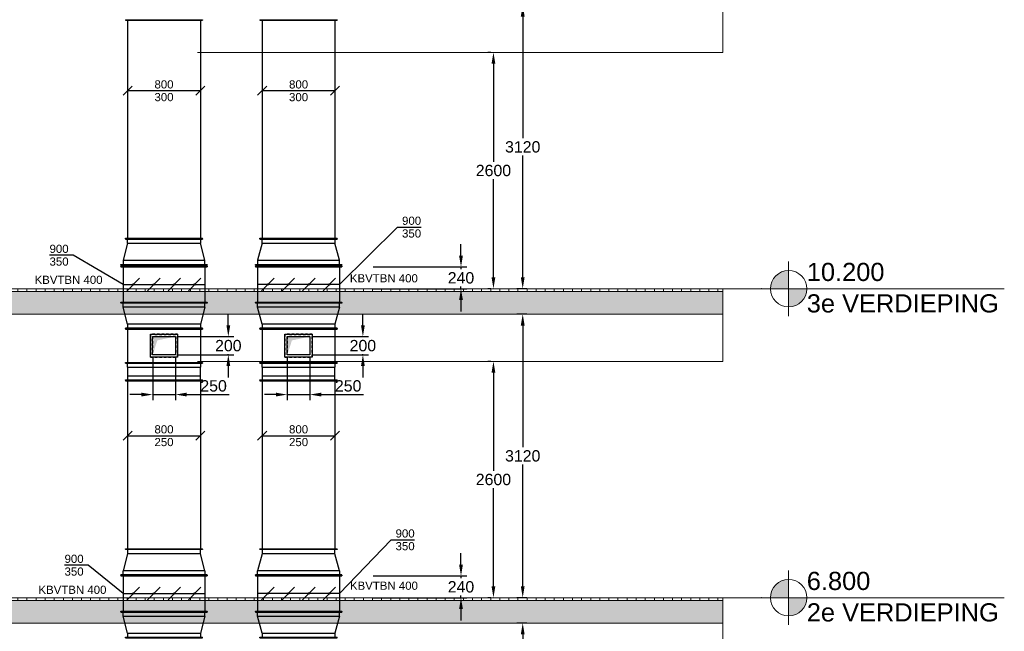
# Model space of a CAD drawing. Extents: x -329828 to 339781, y -55429 to 69176.
# Tile 129 of 140: x 117770 to 128600, y 30875 to 37605. Entities that reach past the tile are written whole.
import ezdxf
from ezdxf.enums import TextEntityAlignment as Align

# ---------------------------------------------------------------- set-up
doc = ezdxf.new("R2010")
doc.units = 0
doc.header["$LTSCALE"] = 50
doc.linetypes.add('B0204', pattern=[1300, 1000, -100, 100, -100])
doc.linetypes.add('STREEPJES', pattern=[0.1, 0.05, -0.05])
doc.layers.get('0').update_dxf_attribs({"linetype": 'CONTINUOUS'})
doc.layers.get('Defpoints').update_dxf_attribs({"linetype": 'CONTINUOUS'})
for name, color, linetype in [('0 2D arcering', 7, 'CONTINUOUS'), ('00 Bestaande vloeren', 7, 'CONTINUOUS'), ('00 Bestaande vloeren Doorsnede-arcering', 7, 'CONTINUOUS'), ('00 Bestaande vloeren Laagscheidingslijnen', 7, 'CONTINUOUS'), ('WL570---_TOEVOER', 3, 'CONTINUOUS'), ('WM$5----_HULPRUIMTE', 1, 'CONTINUOUS'), ('WM570---_TOEVOER', 1, 'CONTINUOUS'), ('WM570---_TOEVOER_PR', 1, 'CONTINUOUS')]:
    doc.layers.add(name, color=color, linetype=linetype)
doc.styles.add('BURO-018', font='ARIAL.TTF', dxfattribs={"height": 90})
doc.styles.add('GENERATED_STYLE_1', font='ARIAL.TTF')
doc.styles.get("Standard").update_dxf_attribs({"font": 'ARIAL.TTF'})
doc.dimstyles.new('ISO-25', dxfattribs={"dimtxt": 2.5, "dimasz": 2.5, "dimexe": 1.25, "dimexo": 0.625, "dimtad": 1, "dimtih": 1, "dimdec": 4, "dimdsep": 46, "dimtxsty": 'Standard', "dimcen": 2.5, "dimadec": 0, "dimazin": 0, "dimtfac": 1, "dimtdec": 4, "dimtmove": 0, "dimatfit": 3, "dimfxl": 0, "dimtvp": 1, "dimtolj": 1, "dimtzin": 0, "dimarcsym": 0})
pattern_1 = [(90, (108550.56, 1635.29), (-100, 0), [])]
pattern_2 = [(0, (108550.56, 1635.29), (0, 70), [0, -70])]

# ---------------------------------------------------------------- blocks, each defined once
blk = doc.blocks.new('Section Elem_280_3', base_point=(108551, 1635))
at = {"layer": '00 Bestaande vloeren', "color": 2, "linetype": 'Continuous', "lineweight": 0}
for p, q in [((83699, 11555), (96513, 11555)), ((96513, 11035), (96513, 11555)), ((90737, 11035), (96513, 11035))]:
    blk.add_line(p, q, dxfattribs=at)
blk = doc.blocks.new('Section Elem_281_3', base_point=(108551, 1635))
at = {"layer": '00 Bestaande vloeren', "color": 2, "linetype": 'Continuous', "lineweight": 0}
for p, q in [((96513, 14435), (96513, 14955)), ((90737, 14435), (96513, 14435))]:
    blk.add_line(p, q, dxfattribs=at)
blk = doc.blocks.new('Section Elem_286_3', base_point=(108551, 1635))
at = {"layer": '00 Bestaande vloeren Doorsnede-arcering', "linetype": 'Continuous', "lineweight": 0}
h = blk.add_hatch(dxfattribs=at)
h.set_pattern_fill('LIJNEN_VERT_100_0003', color=9, style=0, pattern_type=2)
h.set_pattern_definition(pattern_1)
h.paths.add_polyline_path([(96513, 8405), (96513, 8435), (83900, 8435), (83900, 8405)], flags=0)
h = blk.add_hatch(dxfattribs=at)
h.set_pattern_fill('11_GEWAPEND_BETON__I_H_W_73', color=9, style=0, pattern_type=2)
h.set_pattern_definition(pattern_2)
h.paths.add_polyline_path([(96513, 8155), (96513, 8405), (83900, 8405), (83900, 8155)], flags=0)
at = {"layer": '00 Bestaande vloeren', "color": 2, "linetype": 'Continuous', "lineweight": 0}
for p in [(83900, 8435), (96513, 8405)]:
    blk.add_line(p, (96513, 8435), dxfattribs=at)
at = {"layer": '00 Bestaande vloeren', "color": 3, "linetype": 'Continuous', "lineweight": 0}
blk.add_line((96513, 8155), (96513, 8405), dxfattribs=at)
at = {"layer": '00 Bestaande vloeren', "color": 1, "linetype": 'Continuous', "lineweight": 0}
blk.add_line((83900, 8155), (96513, 8155), dxfattribs=at)
at = {"layer": '00 Bestaande vloeren Laagscheidingslijnen', "color": 3, "linetype": 'Continuous', "lineweight": 0}
blk.add_line((83900, 8405), (96513, 8405), dxfattribs=at)
blk.add_line((83900, 8405), (96513, 8405), dxfattribs=at)
blk = doc.blocks.new('Section Elem_287_3', base_point=(108551, 1635))
at = {"layer": '00 Bestaande vloeren Doorsnede-arcering', "linetype": 'Continuous', "lineweight": 0}
h = blk.add_hatch(dxfattribs=at)
h.set_pattern_fill('LIJNEN_VERT_100_0003', color=9, style=0, pattern_type=2)
h.set_pattern_definition(pattern_1)
h.paths.add_polyline_path([(96513, 11805), (96513, 11835), (83900, 11835), (83900, 11805)], flags=0)
h = blk.add_hatch(dxfattribs=at)
h.set_pattern_fill('11_GEWAPEND_BETON__I_H_W_73', color=9, style=0, pattern_type=2)
h.set_pattern_definition(pattern_2)
h.paths.add_polyline_path([(96513, 11555), (96513, 11805), (83900, 11805), (83900, 11555)], flags=0)
at = {"layer": '00 Bestaande vloeren', "color": 2, "linetype": 'Continuous', "lineweight": 0}
for p in [(83900, 11835), (96513, 11805)]:
    blk.add_line(p, (96513, 11835), dxfattribs=at)
at = {"layer": '00 Bestaande vloeren', "color": 3, "linetype": 'Continuous', "lineweight": 0}
blk.add_line((96513, 11555), (96513, 11805), dxfattribs=at)
at = {"layer": '00 Bestaande vloeren', "color": 1, "linetype": 'Continuous', "lineweight": 0}
blk.add_line((83900, 11555), (96513, 11555), dxfattribs=at)
at = {"layer": '00 Bestaande vloeren Laagscheidingslijnen', "color": 3, "linetype": 'Continuous', "lineweight": 0}
blk.add_line((83900, 11805), (96513, 11805), dxfattribs=at)
blk.add_line((83900, 11805), (96513, 11805), dxfattribs=at)
blk = doc.blocks.new('Section Elem_388_3', base_point=(108551, 1635))
at = {"layer": '00 Bestaande vloeren', "color": 2, "linetype": 'Continuous', "lineweight": 0}
for p in [(90736, 8155), (96513, 7635)]:
    blk.add_line(p, (96513, 8155), dxfattribs=at)
blk = doc.blocks.new('A DOORSNEDE A-A_STORY_MARKER', base_point=(108551, 1635))
at = {"layer": '0 2D arcering', "linetype": 'Continuous', "lineweight": 0}
for points in [[(99806, 11835), (99606, 11835, -0.414214), (99806, 12035)], [(99806, 11835), (100006, 11835, -0.414214), (99806, 11635)], [(99806, 8435), (99606, 8435, -0.414214), (99806, 8635)], [(99806, 8435), (100006, 8435, -0.414214), (99806, 8235)]]:
    blk.add_hatch(color=2, dxfattribs=at).paths.add_polyline_path(points, flags=0)
at = {"color": 2, "linetype": 'Continuous', "lineweight": 0}
for p, q in [((99806, 12135), (99806, 11535)), ((99606, 11835), (99506, 11835)), ((99606, 11835), (100006, 11835)), ((102178, 11835), (100006, 11835)), ((99806, 8735), (99806, 8135)), ((99606, 8435), (99506, 8435)), ((99606, 8435), (100006, 8435)), ((102178, 8435), (100006, 8435))]:
    blk.add_line(p, q, dxfattribs=at)
at = {"color": 9, "linetype": 'B0204', "lineweight": 0}
for p, q in [((68885, 11835), (99506, 11835)), ((68885, 8435), (99506, 8435))]:
    blk.add_line(p, q, dxfattribs=at)
at = {"color": 2, "linetype": 'Continuous', "lineweight": 0}
for centre in [(99806, 11835), (99806, 8435)]:
    blk.add_circle(centre, 200, dxfattribs=at)
for p in [(99506, 11835), (99506, 11835), (99506, 8435), (99506, 8435)]:
    blk.add_point(p, dxfattribs=at)
at = {"color": 2, "lineweight": 0, "char_height": 200, "attachment_point": 1, "style": 'GENERATED_STYLE_1'}
for s, insert in [('{10.200}', (100006, 12120)), ('{3e VERDIEPING}', (100006, 11774)), ('{6.800}', (100006, 8720)), ('{2e VERDIEPING}', (100006, 8374))]:
    blk.add_mtext(s, dxfattribs=dict(at, insert=insert))
blk = doc.blocks.new('*U149')
at = {"color": 0, "ltscale": 10}
for p, q in [((-50, 475, -6224), (-45, 475, -6224)), ((-50, -475, -6224), (-50, 475, -6224)), ((-45, -475, -6224), (-45, 475, -6224)), ((0, 450, -6224), (-45, 450, -6224)), ((0, -450, -6224), (0, 450, -6224)), ((0, 450, -6224), (187, 400, -6224)), ((187, 400, -6224), (232, 400, -6224)), ((187, -400, -6224), (187, 400, -6224)), ((237, 425, -6224), (232, 425, -6224)), ((232, -425, -6224), (232, 425, -6224)), ((237, -425, -6224), (237, 425, -6224)), ((187, -400, -6224), (0, -450, -6224)), ((187, -400, -6224), (232, -400, -6224)), ((237, -425, -6224), (232, -425, -6224)), ((-50, -475, -6224), (-45, -475, -6224)), ((0, -450, -6224), (-45, -450, -6224))]:
    blk.add_line(p, q, dxfattribs=at)
at = {"layer": 'WM570---_TOEVOER_PR', "color": 1, "style": 'BURO-018'}
blk.add_attdef('POSNR', text='', height=90, dxfattribs=at).set_placement((0, 0), align=Align.MIDDLE)
blk = doc.blocks.new('*U150')
at = {"ltscale": 10}
h = blk.add_hatch(color=2, dxfattribs=at)
edge = h.paths.add_edge_path()
edge.add_ellipse((0, 338), major_axis=(0, -7.5), ratio=1, start_angle=0, end_angle=360)
h = blk.add_hatch(color=2, dxfattribs=at)
edge = h.paths.add_edge_path()
edge.add_ellipse((0, 112), major_axis=(0, -7.5), ratio=1, start_angle=0, end_angle=360)
h = blk.add_hatch(color=2, dxfattribs=at)
edge = h.paths.add_edge_path()
edge.add_ellipse((0, -112), major_axis=(0, -7.5), ratio=1, start_angle=0, end_angle=360)
h = blk.add_hatch(color=2, dxfattribs=at)
edge = h.paths.add_edge_path()
edge.add_ellipse((0, -338), major_axis=(0, -7.5), ratio=1, start_angle=0, end_angle=360)
at = {"color": 2, "ltscale": 10}
for p, q in [((-200, 475, -6224), (-195, 475, -6224)), ((-200, -475, -6224), (-200, 475, -6224)), ((-195, -475, -6224), (-195, 475, -6224)), ((-195, 450, -6224), (195, 450, -6224)), ((200, 475, -6224), (195, 475, -6224)), ((195, -475, -6224), (195, 475, -6224)), ((200, -475, -6224), (200, 475, -6224)), ((-69, 406, -6224), (69, 269, -6224)), ((-69, 181, -6224), (69, 44, -6224)), ((-69, -44, -6224), (69, -181, -6224)), ((-69, -269, -6224), (69, -406, -6224)), ((-200, -475, -6224), (-195, -475, -6224)), ((-195, -450, -6224), (195, -450, -6224)), ((200, -475, -6224), (195, -475, -6224))]:
    blk.add_line(p, q, dxfattribs=at)
for centre in [(0, 338, -6224), (0, 112, -6224), (0, -112, -6224), (0, -338, -6224)]:
    blk.add_circle(centre, 7.5, dxfattribs=at)
at = {"layer": 'WL570---_TOEVOER', "color": 1, "style": 'BURO-018'}
blk.add_attdef('I', text='', height=90, dxfattribs=at).set_placement((0, 0), align=Align.MIDDLE)
at = {"layer": 'WM570---_TOEVOER_PR', "color": 1, "style": 'BURO-018'}
blk.add_attdef('POSNR', text='', height=90, dxfattribs=at).set_placement((0, 0), align=Align.MIDDLE)
blk = doc.blocks.new('*U151')
at = {"color": 0, "ltscale": 10}
for p, q in [((0, 425, -6224), (5, 425, -6224)), ((0, -425, -6224), (0, 425, -6224)), ((5, -425, -6224), (5, 425, -6224)), ((5, 400, -6224), (1853, 400, -6224)), ((1858, 425, -6224), (1853, 425, -6224)), ((1853, -425, -6224), (1853, 425, -6224)), ((1858, -425, -6224), (1858, 425, -6224)), ((0, -425, -6224), (5, -425, -6224)), ((5, -400, -6224), (1853, -400, -6224)), ((1858, -425, -6224), (1853, -425, -6224))]:
    blk.add_line(p, q, dxfattribs=at)
at = {"layer": 'WM570---_TOEVOER_PR', "color": 1, "style": 'BURO-018'}
blk.add_attdef('POSNR', text='', height=90, dxfattribs=at).set_placement((0, 0), align=Align.MIDDLE)
blk = doc.blocks.new('*U152')
at = {"color": 0, "ltscale": 10}
for p, q in [((-50, 475, -6224), (-45, 475, -6224)), ((-50, -475, -6224), (-50, 475, -6224)), ((-45, -475, -6224), (-45, 475, -6224)), ((-45, 450, -6224), (0, 450, -6224)), ((0, -450, -6224), (0, 450, -6224)), ((187, 400, -6224), (0, 450, -6224)), ((232, 400, -6224), (187, 400, -6224)), ((187, -400, -6224), (187, 400, -6224)), ((237, 425, -6224), (232, 425, -6224)), ((232, -425, -6224), (232, 425, -6224)), ((237, -425, -6224), (237, 425, -6224)), ((0, -450, -6224), (187, -400, -6224)), ((187, -400, -6224), (232, -400, -6224)), ((237, -425, -6224), (232, -425, -6224)), ((-50, -475, -6224), (-45, -475, -6224)), ((0, -450, -6224), (-45, -450, -6224))]:
    blk.add_line(p, q, dxfattribs=at)
at = {"layer": 'WM570---_TOEVOER_PR', "color": 1, "style": 'BURO-018'}
blk.add_attdef('POSNR', text='', height=90, dxfattribs=at).set_placement((0, 0), align=Align.MIDDLE)
blk = doc.blocks.new('*U153')
at = {"ltscale": 10}
blk.add_hatch(color=2, dxfattribs=at).paths.add_polyline_path([(-125, -100), (125, -100), (125, 100), (72.5, -58)])
at = {"color": 0, "ltscale": 10}
for p, q in [((-150, 125, -6424.2), (150, 125, -6424.2)), ((-150, -125, -6424.2), (-150, 125, -6424.2)), ((150, 125, -6424.2), (150, -125, -6424.2)), ((-125, 100, -6424.2), (125, 100, -6424.2)), ((-125, -100, -6424.2), (-125, 100, -6424.2)), ((125, 100, -6424.2), (125, -100, -6424.2)), ((125, -100, -6424.2), (-125, -100, -6424.2)), ((150, -125, -6424.2), (-150, -125, -6424.2))]:
    blk.add_line(p, q, dxfattribs=at)
at = {"layer": 'WM570---_TOEVOER_PR', "color": 1, "style": 'BURO-018'}
blk.add_attdef('POSNR', text='', height=90, dxfattribs=at).set_placement((0, 0), align=Align.MIDDLE)
blk = doc.blocks.new('*U154')
at = {"color": 8, "linetype": 'STREEPJES', "ltscale": 10}
for p, q in [((-150, 125, -6374), (-150, -125, -6374)), ((150, 125, -6374), (-150, 125, -6374)), ((150, -125, -6374), (150, 125, -6374)), ((125, 100, -6374), (-125, 100, -6374)), ((-125, 100, -6374), (-125, -100, -6374)), ((125, 100, -6374), (125, -100, -6374)), ((125, -100, -6374), (-125, -100, -6374)), ((-150, -125, -6374), (150, -125, -6374))]:
    blk.add_line(p, q, dxfattribs=at)
at = {"layer": 'WM570---_TOEVOER_PR', "color": 1, "style": 'BURO-018'}
blk.add_attdef('POSNR', text='', height=90, dxfattribs=at).set_placement((0, 0), align=Align.MIDDLE)
blk = doc.blocks.new('*U155')
at = {"color": 0, "ltscale": 10}
for p, q in [((0, 425, -6224), (5, 425, -6224)), ((0, -425, -6224), (0, 425, -6224)), ((5, -425, -6224), (5, 425, -6224)), ((5, 400, -6224), (373, 400, -6224)), ((378, 425, -6224), (373, 425, -6224)), ((373, -425, -6224), (373, 425, -6224)), ((378, -425, -6224), (378, 425, -6224)), ((0, -425, -6224), (5, -425, -6224)), ((5, -400, -6224), (373, -400, -6224)), ((378, -425, -6224), (373, -425, -6224))]:
    blk.add_line(p, q, dxfattribs=at)
at = {"layer": 'WM570---_TOEVOER_PR', "color": 1, "style": 'BURO-018'}
blk.add_attdef('POSNR', text='', height=90, dxfattribs=at).set_placement((0, 0), align=Align.MIDDLE)
blk = doc.blocks.new('*U161')
at = {"color": 0, "ltscale": 10}
for p, q in [((0, 425, -6224), (5, 425, -6224)), ((0, -425, -6224), (0, 425, -6224)), ((5, -425, -6224), (5, 425, -6224)), ((5, 400, -6224), (2405, 400, -6224)), ((2410, 425, -6224), (2405, 425, -6224)), ((2405, -425, -6224), (2405, 425, -6224)), ((2410, -425, -6224), (2410, 425, -6224)), ((0, -425, -6224), (5, -425, -6224)), ((5, -400, -6224), (2405, -400, -6224)), ((2410, -425, -6224), (2405, -425, -6224))]:
    blk.add_line(p, q, dxfattribs=at)
at = {"layer": 'WM570---_TOEVOER_PR', "color": 1, "style": 'BURO-018'}
blk.add_attdef('POSNR', text='', height=90, dxfattribs=at).set_placement((0, 0), align=Align.MIDDLE)
blk = doc.blocks.new('*U165')
at = {"color": 0, "ltscale": 10}
for p, q in [((-50, 425, -6224), (-45, 425, -6224)), ((-50, -425, -6224), (-50, 425, -6224)), ((-45, -425, -6224), (-45, 425, -6224)), ((-45, 400, -6224), (0, 400, -6224)), ((0, -400, -6224), (0, 400, -6224)), ((93, 400, -6224), (0, 400, -6224)), ((138, 400, -6224), (93, 400, -6224)), ((93, -400, -6224), (93, 400, -6224)), ((143, 425, -6224), (138, 425, -6224)), ((138, -425, -6224), (138, 425, -6224)), ((143, -425, -6224), (143, 425, -6224)), ((-50, -425, -6224), (-45, -425, -6224)), ((0, -400, -6224), (-45, -400, -6224)), ((0, -400, -6224), (93, -400, -6224)), ((93, -400, -6224), (138, -400, -6224)), ((143, -425, -6224), (138, -425, -6224))]:
    blk.add_line(p, q, dxfattribs=at)
at = {"layer": 'WM570---_TOEVOER_PR', "color": 1, "style": 'BURO-018'}
blk.add_attdef('POSNR', text='', height=90, dxfattribs=at).set_placement((0, 0), align=Align.MIDDLE)
blk = doc.blocks.new('*U166')
at = {"color": 0, "ltscale": 10}
for p, q in [((0, 400, -6224), (187, 450, -6224)), ((187, 450, -6224), (232, 450, -6224)), ((187, -450, -6224), (187, 450, -6224)), ((237, 475, -6224), (232, 475, -6224)), ((232, -475, -6224), (232, 475, -6224)), ((237, -475, -6224), (237, 475, -6224)), ((-50, 425, -6224), (-45, 425, -6224)), ((-50, -425, -6224), (-50, 425, -6224)), ((-45, -425, -6224), (-45, 425, -6224)), ((0, 400, -6224), (-45, 400, -6224)), ((0, -400, -6224), (0, 400, -6224)), ((-50, -425, -6224), (-45, -425, -6224)), ((0, -400, -6224), (-45, -400, -6224)), ((187, -450, -6224), (0, -400, -6224)), ((187, -450, -6224), (232, -450, -6224)), ((237, -475, -6224), (232, -475, -6224))]:
    blk.add_line(p, q, dxfattribs=at)
at = {"layer": 'WM570---_TOEVOER_PR', "color": 1, "style": 'BURO-018'}
blk.add_attdef('POSNR', text='', height=90, dxfattribs=at).set_placement((0, 0), align=Align.MIDDLE)
blk = doc.blocks.new('*U167')
at = {"ltscale": 10}
h = blk.add_hatch(color=2, dxfattribs=at)
edge = h.paths.add_edge_path()
edge.add_ellipse((0, 338), major_axis=(0, -7.5), ratio=1, start_angle=0, end_angle=360)
h = blk.add_hatch(color=2, dxfattribs=at)
edge = h.paths.add_edge_path()
edge.add_ellipse((0, 112), major_axis=(0, -7.5), ratio=1, start_angle=0, end_angle=360)
h = blk.add_hatch(color=2, dxfattribs=at)
edge = h.paths.add_edge_path()
edge.add_ellipse((0, -112), major_axis=(0, -7.5), ratio=1, start_angle=0, end_angle=360)
h = blk.add_hatch(color=2, dxfattribs=at)
edge = h.paths.add_edge_path()
edge.add_ellipse((0, -338), major_axis=(0, -7.5), ratio=1, start_angle=0, end_angle=360)
at = {"color": 2, "ltscale": 10}
for p, q in [((-200, 475, -6224), (-195, 475, -6224)), ((-200, -475, -6224), (-200, 475, -6224)), ((-195, -475, -6224), (-195, 475, -6224)), ((-195, 450, -6224), (195, 450, -6224)), ((200, 475, -6224), (195, 475, -6224)), ((195, -475, -6224), (195, 475, -6224)), ((200, -475, -6224), (200, 475, -6224)), ((-69, 406, -6224), (69, 269, -6224)), ((-69, 181, -6224), (69, 44, -6224)), ((-69, -44, -6224), (69, -181, -6224)), ((-69, -269, -6224), (69, -406, -6224)), ((-200, -475, -6224), (-195, -475, -6224)), ((-195, -450, -6224), (195, -450, -6224)), ((200, -475, -6224), (195, -475, -6224))]:
    blk.add_line(p, q, dxfattribs=at)
for centre in [(0, 338, -6224), (0, 112, -6224), (0, -112, -6224), (0, -338, -6224)]:
    blk.add_circle(centre, 7.5, dxfattribs=at)
at = {"layer": 'WL570---_TOEVOER', "color": 1, "style": 'BURO-018'}
blk.add_attdef('I', text='', height=90, dxfattribs=at).set_placement((0, 0), align=Align.MIDDLE)
at = {"layer": 'WM570---_TOEVOER_PR', "color": 1, "style": 'BURO-018'}
blk.add_attdef('POSNR', text='', height=90, dxfattribs=at).set_placement((0, 0), align=Align.MIDDLE)
blk = doc.blocks.new('*U168')
at = {"color": 0, "ltscale": 10}
for p, q in [((187, 450, -6224), (0, 400, -6224)), ((232, 450, -6224), (187, 450, -6224)), ((187, -450, -6224), (187, 450, -6224)), ((237, 475, -6224), (232, 475, -6224)), ((232, -475, -6224), (232, 475, -6224)), ((237, -475, -6224), (237, 475, -6224)), ((-50, 425, -6224), (-45, 425, -6224)), ((-50, -425, -6224), (-50, 425, -6224)), ((-45, -425, -6224), (-45, 425, -6224)), ((-45, 400, -6224), (0, 400, -6224)), ((0, -400, -6224), (0, 400, -6224)), ((-50, -425, -6224), (-45, -425, -6224)), ((0, -400, -6224), (-45, -400, -6224)), ((0, -400, -6224), (187, -450, -6224)), ((187, -450, -6224), (232, -450, -6224)), ((237, -475, -6224), (232, -475, -6224))]:
    blk.add_line(p, q, dxfattribs=at)
at = {"layer": 'WM570---_TOEVOER_PR', "color": 1, "style": 'BURO-018'}
blk.add_attdef('POSNR', text='', height=90, dxfattribs=at).set_placement((0, 0), align=Align.MIDDLE)
blk = doc.blocks.new('*U169')
at = {"color": 0, "ltscale": 10}
for p, q in [((0, 475, -6224), (5, 475, -6224)), ((0, -475, -6224), (0, 475, -6224)), ((5, -475, -6224), (5, 475, -6224)), ((5, 450, -6224), (11, 450, -6224)), ((16, 475, -6224), (11, 475, -6224)), ((11, -475, -6224), (11, 475, -6224)), ((16, -475, -6224), (16, 475, -6224)), ((0, -475, -6224), (5, -475, -6224)), ((5, -450, -6224), (11, -450, -6224)), ((16, -475, -6224), (11, -475, -6224))]:
    blk.add_line(p, q, dxfattribs=at)
at = {"layer": 'WM570---_TOEVOER_PR', "color": 1, "style": 'BURO-018'}
blk.add_attdef('POSNR', text='', height=90, dxfattribs=at).set_placement((0, 0), align=Align.MIDDLE)
blk = doc.blocks.new('*U174')
at = {"layer": 'WM570---_TOEVOER', "color": 0, "ltscale": 10}
for p, q in [((-450, -50), (-350, 50)), ((400, 0), (-400, 0)), ((350, -50), (450, 50))]:
    blk.add_line(p, q, dxfattribs=at)
at = {"layer": 'WM570---_TOEVOER', "color": 0, "style": 'BURO-018'}
for s, p in [('800', (-105, 25)), ('300', (-105, -115)), ('300', (-105, -115))]:
    blk.add_text(s, height=90, dxfattribs=at).set_placement(p)
blk = doc.blocks.new('*U175')
at = {"layer": 'WM570---_TOEVOER', "color": 0, "ltscale": 10}
for p, q in [((-450, -50), (-350, 50)), ((-400, 0), (400, 0)), ((350, -50), (450, 50))]:
    blk.add_line(p, q, dxfattribs=at)
at = {"layer": 'WM570---_TOEVOER', "color": 0, "style": 'BURO-018'}
for s, p in [('800', (-105, 25)), ('250', (-105, -115)), ('250', (-105, -115))]:
    blk.add_text(s, height=90, dxfattribs=at).set_placement(p)
blk = doc.blocks.new('*U178')
at = {"layer": 'WM570---_TOEVOER', "color": 0, "ltscale": 10}
for p, q in [((-384, 311), (-644, 311)), ((0, 0), (-384, 311)), ((0, 0), (900, 0))]:
    blk.add_line(p, q, dxfattribs=at)
at = {"layer": 'WM570---_TOEVOER', "color": 0, "style": 'BURO-018'}
for s, p in [('900', (-644, 336)), ('350', (-644, 196))]:
    blk.add_text(s, height=90, dxfattribs=at).set_placement(p)
blk = doc.blocks.new('*U179')
at = {"layer": 'WM570---_TOEVOER', "color": 0, "ltscale": 10}
for p, q in [((-549, 322), (-809, 322)), ((0, 0), (-549, 322)), ((0, 0), (900, 0))]:
    blk.add_line(p, q, dxfattribs=at)
at = {"layer": 'WM570---_TOEVOER', "color": 0, "style": 'BURO-018'}
for s, p in [('900', (-809, 347)), ('350', (-809, 207))]:
    blk.add_text(s, height=90, dxfattribs=at).set_placement(p)
blk = doc.blocks.new('*D186')
at = {"layer": 'Defpoints', "color": 0, "transparency": 16777216}
for p in [(121626, 31484), (122624, 31484), (121626, 31244)]:
    blk.add_point(p, dxfattribs=at)
at = {"layer": 'WM$5----_HULPRUIMTE', "color": 0, "lineweight": -2, "transparency": 16777216}
for p, q in [((122624, 31609), (122624, 31734)), ((121657, 31484), (122687, 31484)), ((122624, 31484), (122624, 31459)), ((121657, 31244), (122687, 31244)), ((122624, 31244), (122624, 31269)), ((122624, 31119), (122624, 30994))]:
    blk.add_line(p, q, dxfattribs=at)
at = {"layer": 'WM$5----_HULPRUIMTE', "color": 0, "transparency": 16777216}
for points in [[(122603, 31609), (122645, 31609), (122624, 31484)], [(122603, 31119), (122645, 31119), (122624, 31244)]]:
    blk.add_solid(points, dxfattribs=at)
at = {"layer": 'WM$5----_HULPRUIMTE', "color": 0, "transparency": 16777216, "insert": (122624, 31364), "char_height": 125, "attachment_point": 5}
blk.add_mtext('\\A1;240', dxfattribs=at)
blk = doc.blocks.new('*D187')
at = {"layer": 'Defpoints', "color": 0, "transparency": 16777216}
for p in [(121626, 34884), (122624, 34884), (121626, 34644)]:
    blk.add_point(p, dxfattribs=at)
at = {"layer": 'WM$5----_HULPRUIMTE', "color": 0, "lineweight": -2, "transparency": 16777216}
for p, q in [((122624, 35009), (122624, 35134)), ((121657, 34884), (122687, 34884)), ((122624, 34884), (122624, 34859)), ((122624, 34644), (122624, 34669)), ((121657, 34644), (122687, 34644)), ((122624, 34519), (122624, 34394))]:
    blk.add_line(p, q, dxfattribs=at)
at = {"layer": 'WM$5----_HULPRUIMTE', "color": 0, "transparency": 16777216}
for points in [[(122603, 35009), (122645, 35009), (122624, 34884)], [(122603, 34519), (122645, 34519), (122624, 34644)]]:
    blk.add_solid(points, dxfattribs=at)
at = {"layer": 'WM$5----_HULPRUIMTE', "color": 0, "transparency": 16777216, "insert": (122624, 34764), "char_height": 125, "attachment_point": 5}
blk.add_mtext('\\A1;240', dxfattribs=at)
blk = doc.blocks.new('*D190')
at = {"layer": 'Defpoints', "color": 0, "transparency": 16777216}
for p in [(123303, 30965), (123381, 30965), (123381, 27845)]:
    blk.add_point(p, dxfattribs=at)
at = {"layer": 'WM$5----_HULPRUIMTE', "color": 0, "lineweight": -2, "transparency": 16777216}
for p, q in [((123349, 30965), (123240, 30965)), ((123303, 30840), (123303, 29500)), ((123303, 27970), (123303, 29310)), ((123349, 27845), (123240, 27845))]:
    blk.add_line(p, q, dxfattribs=at)
at = {"layer": 'WM$5----_HULPRUIMTE', "color": 0, "transparency": 16777216}
for points in [[(123282, 30840), (123324, 30840), (123303, 30965)], [(123282, 27970), (123324, 27970), (123303, 27845)]]:
    blk.add_solid(points, dxfattribs=at)
at = {"layer": 'WM$5----_HULPRUIMTE', "color": 0, "transparency": 16777216, "insert": (123303, 29405), "char_height": 125, "attachment_point": 5}
blk.add_mtext('\\A1;3120', dxfattribs=at)
blk = doc.blocks.new('*D191')
at = {"layer": 'Defpoints', "color": 0, "transparency": 16777216}
for p in [(123303, 34365), (123381, 34365), (123381, 31245)]:
    blk.add_point(p, dxfattribs=at)
at = {"layer": 'WM$5----_HULPRUIMTE', "color": 0, "lineweight": -2, "transparency": 16777216}
for p, q in [((123349, 34365), (123240, 34365)), ((123303, 34240), (123303, 32900)), ((123303, 31370), (123303, 32710)), ((123349, 31245), (123240, 31245))]:
    blk.add_line(p, q, dxfattribs=at)
at = {"layer": 'WM$5----_HULPRUIMTE', "color": 0, "transparency": 16777216}
for points in [[(123282, 34240), (123324, 34240), (123303, 34365)], [(123282, 31370), (123324, 31370), (123303, 31245)]]:
    blk.add_solid(points, dxfattribs=at)
at = {"layer": 'WM$5----_HULPRUIMTE', "color": 0, "transparency": 16777216, "insert": (123303, 32805), "char_height": 125, "attachment_point": 5}
blk.add_mtext('\\A1;3120', dxfattribs=at)
blk = doc.blocks.new('*D192')
at = {"layer": 'Defpoints', "color": 0, "transparency": 16777216}
for p in [(123303, 37765), (123381, 37765), (123381, 34645)]:
    blk.add_point(p, dxfattribs=at)
at = {"layer": 'WM$5----_HULPRUIMTE', "color": 0, "lineweight": -2, "transparency": 16777216}
for p, q in [((123349, 37765), (123240, 37765)), ((123303, 37640), (123303, 36300)), ((123303, 34770), (123303, 36110)), ((123349, 34645), (123240, 34645))]:
    blk.add_line(p, q, dxfattribs=at)
at = {"layer": 'WM$5----_HULPRUIMTE', "color": 0, "transparency": 16777216}
for points in [[(123282, 37640), (123324, 37640), (123303, 37765)], [(123282, 34770), (123324, 34770), (123303, 34645)]]:
    blk.add_solid(points, dxfattribs=at)
at = {"layer": 'WM$5----_HULPRUIMTE', "color": 0, "transparency": 16777216, "insert": (123303, 36205), "char_height": 125, "attachment_point": 5}
blk.add_mtext('\\A1;3120', dxfattribs=at)
blk = doc.blocks.new('*D194')
at = {"layer": 'Defpoints', "color": 0, "transparency": 16777216}
for p in [(122981, 33845), (122983, 33845), (122983, 31245)]:
    blk.add_point(p, dxfattribs=at)
at = {"layer": 'WL570---_TOEVOER', "color": 0, "lineweight": -2, "transparency": 16777216}
for p, q in [((122951, 33845), (122919, 33845)), ((122981, 33720), (122981, 32640)), ((122981, 31370), (122981, 32450)), ((122951, 31245), (122919, 31245))]:
    blk.add_line(p, q, dxfattribs=at)
at = {"layer": 'WL570---_TOEVOER', "color": 0, "transparency": 16777216}
for points in [[(122960, 33720), (123002, 33720), (122981, 33845)], [(122960, 31370), (123002, 31370), (122981, 31245)]]:
    blk.add_solid(points, dxfattribs=at)
at = {"layer": 'WL570---_TOEVOER', "color": 0, "transparency": 16777216, "insert": (122981, 32545), "char_height": 125, "attachment_point": 5}
blk.add_mtext('\\A1;2600', dxfattribs=at)
blk = doc.blocks.new('*D195')
at = {"layer": 'Defpoints', "color": 0, "transparency": 16777216}
for p in [(122981, 37245), (122983, 37245), (122983, 34645)]:
    blk.add_point(p, dxfattribs=at)
at = {"layer": 'WL570---_TOEVOER', "color": 0, "lineweight": -2, "transparency": 16777216}
for p, q in [((122951, 37245), (122919, 37245)), ((122981, 37120), (122981, 36040)), ((122981, 34770), (122981, 35850)), ((122951, 34645), (122919, 34645))]:
    blk.add_line(p, q, dxfattribs=at)
at = {"layer": 'WL570---_TOEVOER', "color": 0, "transparency": 16777216}
for points in [[(122960, 37120), (123002, 37120), (122981, 37245)], [(122960, 34770), (123002, 34770), (122981, 34645)]]:
    blk.add_solid(points, dxfattribs=at)
at = {"layer": 'WL570---_TOEVOER', "color": 0, "transparency": 16777216, "insert": (122981, 35945), "char_height": 125, "attachment_point": 5}
blk.add_mtext('\\A1;2600', dxfattribs=at)
blk = doc.blocks.new('*D199')
at = {"layer": 'Defpoints', "color": 0, "transparency": 16777216}
for p in [(119233, 33918), (119483, 33918), (119483, 33480)]:
    blk.add_point(p, dxfattribs=at)
at = {"layer": 'WM$5----_HULPRUIMTE', "color": 0, "lineweight": -2, "transparency": 16777216}
for p, q in [((119233, 33887), (119233, 33418)), ((119483, 33887), (119483, 33418)), ((119108, 33480), (118983, 33480)), ((119233, 33480), (119483, 33480)), ((119608, 33480), (120073, 33480))]:
    blk.add_line(p, q, dxfattribs=at)
at = {"layer": 'WM$5----_HULPRUIMTE', "color": 0, "transparency": 16777216}
for points in [[(119108, 33501), (119108, 33459), (119233, 33480)], [(119608, 33501), (119608, 33459), (119483, 33480)]]:
    blk.add_solid(points, dxfattribs=at)
at = {"layer": 'WM$5----_HULPRUIMTE', "color": 0, "transparency": 16777216, "insert": (119903, 33575), "char_height": 125, "attachment_point": 5}
blk.add_mtext('\\A1;250', dxfattribs=at)
blk = doc.blocks.new('*D200')
at = {"layer": 'Defpoints', "color": 0, "transparency": 16777216}
for p in [(119483, 34118), (120065, 34118), (119483, 33918)]:
    blk.add_point(p, dxfattribs=at)
at = {"layer": 'WM$5----_HULPRUIMTE', "color": 0, "lineweight": -2, "transparency": 16777216}
for p, q in [((120065, 34243), (120065, 34368)), ((119514, 34118), (120127, 34118)), ((120065, 34118), (120065, 34113)), ((119514, 33918), (120127, 33918)), ((120065, 33918), (120065, 33923)), ((120065, 33793), (120065, 33668))]:
    blk.add_line(p, q, dxfattribs=at)
at = {"layer": 'WM$5----_HULPRUIMTE', "color": 0, "transparency": 16777216}
for points in [[(120044, 34243), (120086, 34243), (120065, 34118)], [(120044, 33793), (120086, 33793), (120065, 33918)]]:
    blk.add_solid(points, dxfattribs=at)
at = {"layer": 'WM$5----_HULPRUIMTE', "color": 0, "transparency": 16777216, "insert": (120065, 34018), "char_height": 125, "attachment_point": 5}
blk.add_mtext('\\A1;200', dxfattribs=at)
blk = doc.blocks.new('*D201')
at = {"layer": 'Defpoints', "color": 0, "transparency": 16777216}
for p in [(120713, 33918), (120963, 33918), (120963, 33480)]:
    blk.add_point(p, dxfattribs=at)
at = {"layer": 'WM$5----_HULPRUIMTE', "color": 0, "lineweight": -2, "transparency": 16777216}
for p, q in [((120713, 33887), (120713, 33418)), ((120963, 33887), (120963, 33418)), ((120588, 33480), (120463, 33480)), ((120713, 33480), (120963, 33480)), ((121088, 33480), (121553, 33480))]:
    blk.add_line(p, q, dxfattribs=at)
at = {"layer": 'WM$5----_HULPRUIMTE', "color": 0, "transparency": 16777216}
for points in [[(120588, 33501), (120588, 33459), (120713, 33480)], [(121088, 33501), (121088, 33459), (120963, 33480)]]:
    blk.add_solid(points, dxfattribs=at)
at = {"layer": 'WM$5----_HULPRUIMTE', "color": 0, "transparency": 16777216, "insert": (121383, 33575), "char_height": 125, "attachment_point": 5}
blk.add_mtext('\\A1;250', dxfattribs=at)
blk = doc.blocks.new('*D202')
at = {"layer": 'Defpoints', "color": 0, "transparency": 16777216}
for p in [(120963, 34118), (121545, 34118), (120963, 33918)]:
    blk.add_point(p, dxfattribs=at)
at = {"layer": 'WM$5----_HULPRUIMTE', "color": 0, "lineweight": -2, "transparency": 16777216}
for p, q in [((121545, 34243), (121545, 34368)), ((120994, 34118), (121607, 34118)), ((121545, 34118), (121545, 34113)), ((120994, 33918), (121607, 33918)), ((121545, 33918), (121545, 33923)), ((121545, 33793), (121545, 33668))]:
    blk.add_line(p, q, dxfattribs=at)
at = {"layer": 'WM$5----_HULPRUIMTE', "color": 0, "transparency": 16777216}
for points in [[(121524, 34243), (121566, 34243), (121545, 34118)], [(121524, 33793), (121566, 33793), (121545, 33918)]]:
    blk.add_solid(points, dxfattribs=at)
at = {"layer": 'WM$5----_HULPRUIMTE', "color": 0, "transparency": 16777216, "insert": (121545, 34018), "char_height": 125, "attachment_point": 5}
blk.add_mtext('\\A1;200', dxfattribs=at)
blk = doc.blocks.new('*U203')
at = {"layer": 'WM570---_TOEVOER', "color": 0, "ltscale": 10}
for p, q in [((0, 0), (638, 631)), ((638, 631), (898, 631)), ((0, 0), (-900, 0))]:
    blk.add_line(p, q, dxfattribs=at)
at = {"layer": 'WM570---_TOEVOER', "color": 0, "style": 'BURO-018'}
for s, p in [('900', (688, 656)), ('350', (688, 516))]:
    blk.add_text(s, height=90, dxfattribs=at).set_placement(p)
blk = doc.blocks.new('*U204')
at = {"layer": 'WM570---_TOEVOER', "color": 0, "ltscale": 10}
for p, q in [((0, 0), (567, 590)), ((567, 590), (826, 590)), ((0, 0), (-900, 0))]:
    blk.add_line(p, q, dxfattribs=at)
at = {"layer": 'WM570---_TOEVOER', "color": 0, "style": 'BURO-018'}
for s, p in [('900', (617, 615)), ('350', (617, 475))]:
    blk.add_text(s, height=90, dxfattribs=at).set_placement(p)

msp = doc.modelspace()

# ---------------------------------------------------------------- block references
at = {"linetype": 'Continuous', "lineweight": 0}
msp.add_blockref('A DOORSNEDE A-A_STORY_MARKER', (134972.5, 24444.6), dxfattribs=at)
at = {"layer": '00 Bestaande vloeren', "color": 9, "lineweight": 0}
for name in ['Section Elem_281_3', 'Section Elem_287_3', 'Section Elem_280_3', 'Section Elem_286_3', 'Section Elem_388_3']:
    msp.add_blockref(name, (137541.5, 24444.6), dxfattribs=at)
at = {"layer": 'WL570---_TOEVOER'}
for name, p, rotation in [('*U161', (119357.7, 37605.3, 6224), 270), ('*U161', (120837.7, 37605.3, 6224), 270), ('*U168', (119357.7, 35144.9, 6224), 270), ('*U168', (120837.7, 35144.9, 6224), 270), ('*U169', (119357.7, 34908.3, 6224), 270), ('*U169', (120837.7, 34908.3, 6224), 270), ('*U166', (119357.7, 34255.3, 6224), 90), ('*U166', (120837.7, 34255.3, 6224), 90), ('*U155', (119357.7, 34205.3, 6224), 270), ('*U153', (119357.7, 34018.4, 6424.2), 180), ('*U155', (120837.7, 34205.3, 6224), 270), ('*U153', (120837.7, 34018.4, 6424.2), 180), ('*U165', (119357.7, 33779.9, 6224), 270), ('*U165', (120837.7, 33779.9, 6224), 270), ('*U151', (119357.7, 33636.6, 6224), 270), ('*U151', (120837.7, 33636.6, 6224), 270), ('*U152', (119357.7, 31541.9, 6224), 90), ('*U152', (120837.7, 31541.9, 6224), 90), ('*U149', (119357.7, 31041.9, 6224), 270), ('*U149', (120837.7, 31041.9, 6224), 270)]:
    msp.add_blockref(name, p, dxfattribs=dict(at, rotation=rotation))
ref = msp.add_blockref('*U167', (119357.7, 34691.9, 6224), dxfattribs=dict(at, rotation=270))
ref.add_attrib('I', 'KBVTBN 400', dxfattribs={"color": 1, "height": 90, "style": 'BURO-018'}).set_placement((118307.9, 34742.9), align=Align.MIDDLE)
ref = msp.add_blockref('*U167', (120837.7, 34691.9, 6224), dxfattribs=dict(at, rotation=270))
ref.add_attrib('I', 'KBVTBN 400', dxfattribs={"color": 1, "height": 90, "style": 'BURO-018'}).set_placement((121775.8, 34759.9), align=Align.MIDDLE)
for p in [(119357.7, 34018.4, 6374.2), (120837.7, 34018.4, 6374.2)]:
    msp.add_blockref('*U154', p, dxfattribs=at)
ref = msp.add_blockref('*U150', (119357.7, 31291.9, 6224), dxfattribs=dict(at, rotation=270))
ref.add_attrib('I', 'KBVTBN 400', dxfattribs={"color": 1, "height": 90, "style": 'BURO-018'}).set_placement((118350.4, 31332), align=Align.MIDDLE)
ref = msp.add_blockref('*U150', (120837.7, 31291.9, 6224), dxfattribs=dict(at, rotation=270))
ref.add_attrib('I', 'KBVTBN 400', dxfattribs={"color": 1, "height": 90, "style": 'BURO-018'}).set_placement((121776.7, 31377), align=Align.MIDDLE)
at = {"layer": 'WM570---_TOEVOER'}
for name, p in [('*U174', (119357.7, 36823.1, 6224)), ('*U174', (120837.7, 36823.1, 6224)), ('*U203', (121287.7, 34691.9, 6224)), ('*U179', (118907.7, 34691.9, 6224)), ('*U175', (119357.7, 33027.7, 6224)), ('*U175', (120837.7, 33027.7, 6224)), ('*U204', (121287.7, 31291.9, 6224)), ('*U178', (118907.7, 31291.9, 6224))]:
    msp.add_blockref(name, p, dxfattribs=at)

# ---------------------------------------------------------------- dimensions: what is measured, and where the dimension line sits
at = {"layer": 'WL570---_TOEVOER', "color": 1}
for base, p1, p2, picture, middle in [((122981.2, 37244.6), (122982.5, 34644.6), (122982.5, 37244.6), '*D195', (122981.2, 35944.6)), ((122981.2, 33844.6), (122982.5, 31244.6), (122982.5, 33844.6), '*D194', (122981.2, 32544.6))]:
    dim = msp.add_linear_dim(base=base, p1=p1, p2=p2, angle=90, text='2600', dimstyle='ISO-25', override={"dimscale": 50, "dimdec": 0}, dxfattribs=at)
    dim.commit()
    dim.dimension.update_dxf_attribs({"geometry": picture, "text_midpoint": middle})
at = {"layer": 'WM$5----_HULPRUIMTE'}
for base, p1, p2, picture, middle in [((123302.8, 37764.6), (123380.6, 34644.6), (123380.6, 37764.6), '*D192', (123302.8, 36204.6)), ((122624.1, 34884.4), (121626, 34644.4), (121626, 34884.4), '*D187', (122624.1, 34764.4)), ((120064.8, 34118.4), (119482.7, 33918.4), (119482.7, 34118.4), '*D200', (120064.8, 34018.4)), ((121544.8, 34118.4), (120962.7, 33918.4), (120962.7, 34118.4), '*D202', (121544.8, 34018.4)), ((123302.8, 34364.6), (123380.6, 31244.6), (123380.6, 34364.6), '*D191', (123302.8, 32804.6)), ((122624.1, 31484.4), (121626, 31244.4), (121626, 31484.4), '*D186', (122624.1, 31364.4)), ((123302.8, 30964.6), (123380.6, 27844.6), (123380.6, 30964.6), '*D190', (123302.8, 29404.6))]:
    dim = msp.add_linear_dim(base=base, p1=p1, p2=p2, angle=90, dimstyle='ISO-25', override={"dimscale": 50, "dimdec": 0}, dxfattribs=at)
    dim.commit()
    dim.dimension.update_dxf_attribs({"geometry": picture, "text_midpoint": middle})
for base, p1, p2, picture, middle in [((119482.7, 33480.2), (119232.7, 33918.4), (119482.7, 33918.4), '*D199', (119902.9, 33575.2)), ((120962.7, 33480.2), (120712.7, 33918.4), (120962.7, 33918.4), '*D201', (121382.9, 33575.2))]:
    dim = msp.add_linear_dim(base=base, p1=p1, p2=p2, dimstyle='ISO-25', override={"dimscale": 50, "dimdec": 0}, dxfattribs=at)
    dim.commit()
    dim.dimension.update_dxf_attribs({"geometry": picture, "text_midpoint": middle})

doc.saveas('drawing.dxf')
